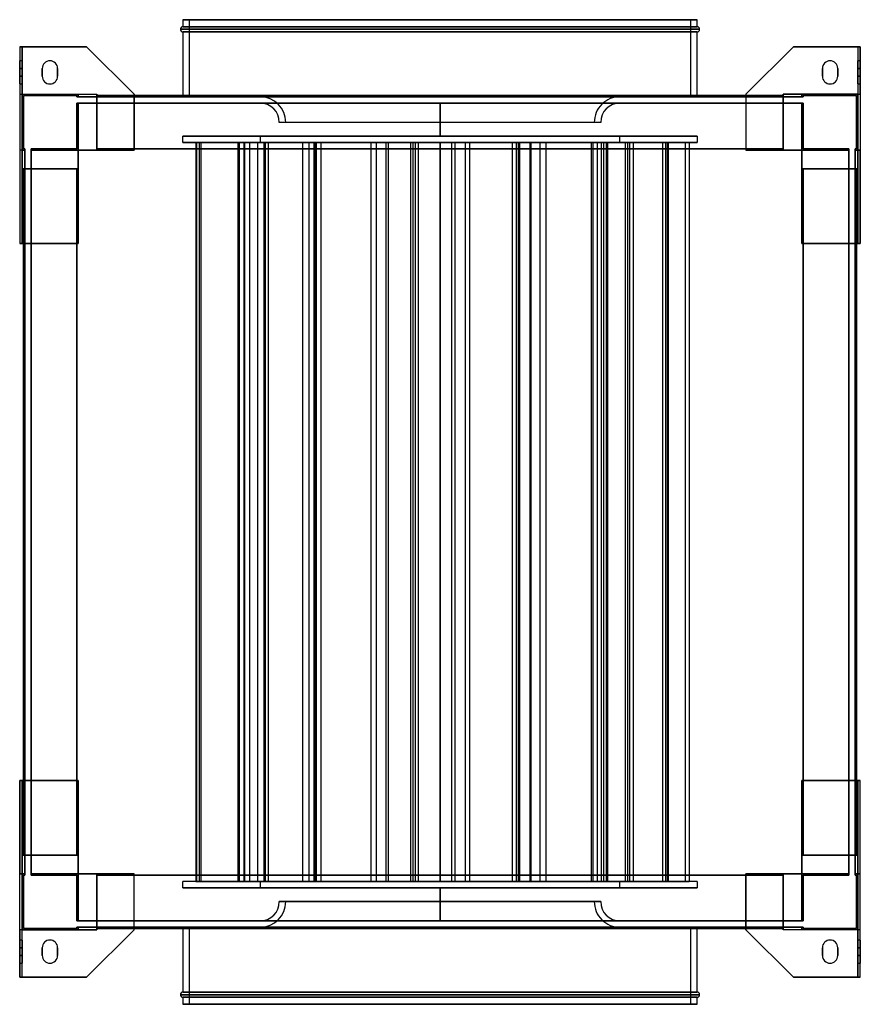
# Model space of a CAD drawing. Header units: millimetres. Extents: x -327 to 327, y -383 to 383.
import ezdxf

# ---------------------------------------------------------------- set-up
doc = ezdxf.new("R2010")
doc.units = ezdxf.units.MM
doc.layers.add('MAIN-1', color=7, linetype='Continuous')

msp = doc.modelspace()

# ---------------------------------------------------------------- linework, layer by layer
at = {"layer": 'MAIN-1'}
for p, q in [((200, 383), (-200, 383)), ((-200, 383), (200, 383)), ((-195, 383), (195, 383)), ((195, 383), (-195, 383)), ((-202, 375.5), (202, 375.5)), ((202, 375.5), (-202, 375.5)), ((-200, 383), (-200, 377.5)), ((200, 377.5), (-200, 377.5)), ((-200, 377.5), (200, 377.5)), ((-195, 323), (-195, 383)), ((195, 383), (195, 323)), ((200, 377.5), (200, 383)), ((200, 373.5), (-200, 373.5)), ((-200, 373.5), (200, 373.5)), ((-200, 373.5), (-200, 324)), ((200, 324), (200, 373.5)), ((-327, 362), (-275, 362)), ((-327, 362), (-327, 209)), ((-325, 362), (-327, 362)), ((-327, 362), (-327, 325)), ((-327, 362), (-327, 362)), ((-325, 362), (-325, 325)), ((-275, 362), (-325, 362)), ((-325, 325), (-325, 362)), ((-325, 362), (-325, 362)), ((-275, 362), (-238, 325)), ((-275, 362), (-275, 362)), ((-238, 325), (-275, 362)), ((238, 325), (275, 362)), ((275, 362), (238, 325)), ((325, 362), (275, 362)), ((275, 362), (275, 362)), ((275, 362), (327, 362)), ((325, 362), (325, 325)), ((325, 362), (325, 362)), ((325, 362), (325, 325)), ((327, 362), (325, 362)), ((327, 325), (327, 362)), ((327, 362), (327, 362)), ((327, 362), (327, 209)), ((-327, 351), (-327, 345)), ((-325, 351), (-327, 351)), ((-327, 345), (-327, 351)), ((-325, 345), (-327, 345)), ((-327, 345), (-325, 345)), ((-327, 339), (-327, 345)), ((-327, 345), (-327, 339)), ((-325, 345), (-325, 351)), ((-325, 351), (-325, 345)), ((-325, 339), (-325, 345)), ((-325, 345), (-325, 339)), ((-309.5, 345), (-309.5, 345)), ((-309.5, 345), (-309.5, 339)), ((-309.5, 339), (-309.5, 345)), ((-303.5, 351), (-303.5, 351)), ((-297.5, 339), (-297.5, 345)), ((-297.5, 345), (-297.5, 345)), ((-297.5, 345), (-297.5, 339)), ((297.5, 345), (297.5, 345)), ((297.5, 345), (297.5, 339)), ((297.5, 339), (297.5, 345)), ((303.5, 351), (303.5, 351)), ((309.5, 339), (309.5, 345)), ((309.5, 345), (309.5, 345)), ((309.5, 345), (309.5, 339)), ((325, 351), (325, 345)), ((327, 351), (325, 351)), ((325, 345), (325, 351)), ((327, 345), (325, 345)), ((325, 339), (325, 345)), ((325, 345), (325, 339)), ((325, 345), (327, 345)), ((327, 345), (327, 351)), ((327, 351), (327, 345)), ((327, 345), (327, 339)), ((327, 339), (327, 345)), ((-327, 339), (-327, 333)), ((-327, 339), (-325, 339)), ((-327, 333), (-327, 339)), ((-325, 339), (-327, 339)), ((-325, 333), (-325, 339)), ((-325, 339), (-325, 333)), ((-309.5, 339), (-309.5, 339)), ((-297.5, 339), (-297.5, 339)), ((297.5, 339), (297.5, 339)), ((309.5, 339), (309.5, 339)), ((325, 339), (325, 333)), ((325, 339), (327, 339)), ((325, 333), (325, 339)), ((327, 339), (325, 339)), ((327, 333), (327, 339)), ((327, 339), (327, 333)), ((-327, 333), (-325, 333)), ((-303.5, 333), (-303.5, 333)), ((303.5, 333), (303.5, 333)), ((325, 333), (327, 333)), ((-327, 325), (-325, 325)), ((-327, 325), (-327, 281.5)), ((-325, 325), (-267, 325)), ((-325, 325), (-325, 325)), ((-325, 281.5), (-325, 325)), ((-325, 325), (-325, 281.5)), ((-325, 325), (-281.5, 325)), ((-325, 281.5), (-325, 325)), ((-325, 325), (-325, 325)), ((-325, 325), (-325, 267)), ((-325, 325), (-267, 325)), ((-325, 325), (-281.5, 325)), ((-324, 282.5), (-324, 324)), ((-324, 324), (-282.5, 324)), ((-324, 324), (-324, 282.5)), ((-324, 324), (-324, 324)), ((-282.5, 324), (-324, 324)), ((-282.5, 324), (-282.5, 323)), ((-282.5, 323), (-282.5, 324)), ((-282.5, 324), (-282.5, 324)), ((-282.5, 323), (-281.5, 323)), ((-282.5, 323), (-282.5, 323)), ((-281.5, 323), (-282.5, 323)), ((-281.5, 325), (-281.5, 323)), ((-281.5, 323), (-281.5, 325)), ((-281.5, 325), (-281.5, 325)), ((-281.5, 325), (-267, 325)), ((-281.5, 325), (-281.5, 323)), ((-281.5, 325), (-267, 325)), ((-281.5, 323), (-281.5, 325)), ((-281.5, 325), (-281.5, 325)), ((-281.5, 323), (-267, 323)), ((-281.5, 323), (-281.5, 323)), ((-281.5, 323), (-281.5, 323)), ((-267, 323), (-281.5, 323)), ((-267, 325), (-267, 281.5)), ((-267, 325), (-267, 323)), ((-267, 281.5), (-267, 325)), ((-267, 325), (-267, 325)), ((-267, 325), (-267, 325)), ((-267, 323), (-267, 325)), ((-267, 324), (-267, 323)), ((-267, 324), (-267, 324)), ((-267, 282.5), (-267, 324)), ((-267, 324), (267, 324)), ((-267, 324), (-267, 282.5)), ((-267, 324), (-267, 324)), ((-267, 323), (-267, 324)), ((-267, 324), (267, 324)), ((267, 324), (-267, 324)), ((-238, 324), (-267, 324)), ((-267, 323), (267, 323)), ((-267, 323), (-267, 323)), ((-267, 323), (-267, 323)), ((267, 323), (-267, 323)), ((-238, 281.5), (-238, 325)), ((-238, 325), (-238, 325)), ((-238, 325), (-238, 281.5)), ((238, 324), (-238, 324)), ((-200, 324), (-200, 323)), ((-200, 323), (200, 323)), ((200, 323), (-200, 323)), ((-195, 323), (195, 323)), ((195, 323), (-195, 323)), ((0, 323.09), (-140.01, 323.09)), ((-140.01, 323.09), (0, 323.09)), ((-140.01, 323.09), (-140.01, 323)), ((-140.01, 323), (0, 323)), ((140.01, 323.09), (0, 323.09)), ((140.01, 323.09), (0, 323.09)), ((0, 323), (0, 323.09)), ((0, 323.09), (0, 323)), ((0, 323), (140.01, 323)), ((140.01, 323.09), (140.01, 323)), ((200, 323), (200, 324)), ((238, 325), (238, 281.5)), ((238, 325), (238, 325)), ((238, 325), (238, 281.5)), ((267, 324), (238, 324)), ((267, 325), (325, 325)), ((267, 281.5), (267, 325)), ((267, 325), (267, 325)), ((267, 325), (267, 323)), ((281.5, 325), (267, 325)), ((267, 323), (267, 325)), ((267, 325), (267, 325)), ((267, 325), (267, 281.5)), ((281.5, 325), (267, 325)), ((325, 325), (267, 325)), ((267, 323), (267, 324)), ((267, 324), (267, 324)), ((267, 324), (267, 282.5)), ((267, 324), (267, 323)), ((267, 282.5), (267, 324)), ((267, 324), (267, 324)), ((267, 323), (267, 323)), ((267, 323), (281.5, 323)), ((267, 323), (267, 323)), ((281.5, 323), (267, 323)), ((325, 325), (281.5, 325)), ((281.5, 325), (281.5, 325)), ((281.5, 325), (281.5, 323)), ((281.5, 323), (281.5, 325)), ((281.5, 325), (281.5, 325)), ((325, 325), (281.5, 325)), ((281.5, 325), (281.5, 323)), ((281.5, 323), (281.5, 325)), ((282.5, 323), (281.5, 323)), ((281.5, 323), (282.5, 323)), ((281.5, 323), (281.5, 323)), ((281.5, 323), (281.5, 323)), ((282.5, 323), (282.5, 324)), ((282.5, 324), (324, 324)), ((282.5, 324), (282.5, 323)), ((282.5, 324), (282.5, 324)), ((324, 324), (282.5, 324)), ((282.5, 323), (282.5, 323)), ((324, 324), (324, 282.5)), ((324, 324), (324, 324)), ((324, 282.5), (324, 324)), ((325, 325), (325, 281.5)), ((325, 325), (325, 325)), ((325, 281.5), (325, 325)), ((325, 325), (327, 325)), ((325, 325), (325, 281.5)), ((325, 267), (325, 325)), ((325, 325), (325, 325)), ((327, 325), (327, 281.5)), ((-282.5, 318), (-281.5, 318)), ((-282.5, 318), (-282.5, 318)), ((-281.5, 318), (-282.5, 318)), ((-282.5, 318), (-282.5, 282.5)), ((-282.5, 282.5), (-282.5, 318)), ((-281.5, 318), (-267, 318)), ((-281.5, 318), (-281.5, 318)), ((-281.5, 318), (-281.5, 318)), ((-267, 318), (-281.5, 318)), ((-281.5, 318), (-281.5, 281.5)), ((-281.5, 281.5), (-281.5, 318)), ((-281.5, 281.5), (-281.5, 318)), ((-281.5, 318), (-281.5, 281.5)), ((-267, 318), (267, 318)), ((-267, 318), (-267, 318)), ((-267, 318), (-267, 318)), ((267, 318), (-267, 318)), ((-267, 318), (-267, 281.5)), ((-267, 281.5), (-267, 318)), ((-267, 318), (-267, 282.5)), ((-267, 282.5), (-267, 318)), ((195, 318), (-195, 318)), ((195, 318), (-195, 318)), ((-195, 318), (195, 318)), ((139.99, 318.09), (-139.99, 318.09)), ((-139.99, 318), (-139.99, 318.09)), ((-139.99, 318.09), (139.99, 318.09)), ((139.99, 318), (-139.99, 318)), ((-139.99, 318), (139.99, 318)), ((0, 318), (0, 318)), ((0, 292.5), (0, 318)), ((0, 318), (0, 292.5)), ((0, 318), (0, 318)), ((139.99, 318.09), (139.99, 318)), ((267, 318), (281.5, 318)), ((267, 318), (267, 318)), ((267, 318), (267, 318)), ((281.5, 318), (267, 318)), ((267, 318), (267, 282.5)), ((267, 282.5), (267, 318)), ((267, 281.5), (267, 318)), ((267, 318), (267, 281.5)), ((282.5, 318), (281.5, 318)), ((281.5, 318), (282.5, 318)), ((281.5, 318), (281.5, 318)), ((281.5, 318), (281.5, 318)), ((281.5, 318), (281.5, 281.5)), ((281.5, 281.5), (281.5, 318)), ((281.5, 281.5), (281.5, 318)), ((281.5, 318), (281.5, 281.5)), ((282.5, 318), (282.5, 318)), ((282.5, 282.5), (282.5, 318)), ((282.5, 318), (282.5, 282.5)), ((125.01, 303.09), (-125.01, 303.09)), ((125.01, 303.09), (-125.01, 303.09)), ((120.01, 303.09), (-120.01, 303.09)), ((120.01, 303.09), (-120.01, 303.09)), ((-200, 292.5), (200, 292.5)), ((-200, 287.5), (-200, 292.5)), ((200, 292.5), (-200, 292.5)), ((140, 292.5), (-140, 292.5)), ((-140, 292.5), (-140, 287.5)), ((-140, 292.5), (140, 292.5)), ((0, 292.5), (0, 292.5)), ((0, 292.5), (0, 292.5)), ((140, 287.5), (140, 292.5)), ((200, 292.5), (200, 287.5)), ((200, 287.5), (-200, 287.5)), ((-200, 287.5), (200, 287.5)), ((-189.89, 287.5), (-189.89, -287.5)), ((-152.13, 287.5), (-189.89, 287.5)), ((-189.89, 287.5), (-186.01, 287.5)), ((-189.54, 287.5), (-189.54, -287.5)), ((-136.08, 287.5), (-189.54, 287.5)), ((-189.54, 287.5), (-187.27, 287.5)), ((-187.27, 287.5), (-187.27, -287.5)), ((-187.27, 287.5), (-133.81, 287.5)), ((-186.01, 287.5), (-186.01, -287.5)), ((-186.01, 287.5), (-148.25, 287.5)), ((-157.4, 287.5), (-157.4, -287.5)), ((-141.87, 287.5), (-157.4, 287.5)), ((-157.4, 287.5), (-152.57, 287.5)), ((-156.42, 287.5), (-156.42, -287.5)), ((-96.51, 287.5), (-156.42, 287.5)), ((-156.42, 287.5), (-156.16, 287.5)), ((-156.16, 287.5), (-156.16, -287.5)), ((-156.16, 287.5), (-96.24, 287.5)), ((-152.57, 287.5), (-152.57, -287.5)), ((-152.57, 287.5), (-137.04, 287.5)), ((-152.13, 287.5), (-152.13, -287.5)), ((-148.25, 287.5), (-152.13, 287.5)), ((-148.25, 287.5), (-148.25, -287.5)), ((-141.87, 287.5), (-141.87, -287.5)), ((-137.04, 287.5), (-141.87, 287.5)), ((-140, 287.5), (140, 287.5)), ((140, 287.5), (-140, 287.5)), ((-137.04, 287.5), (-137.04, -287.5)), ((-136.08, 287.5), (-136.08, -287.5)), ((-133.81, 287.5), (-136.08, 287.5)), ((-133.81, 287.5), (-133.81, -287.5)), ((-107.09, 287.5), (-107.09, -287.5)), ((-102.15, 287.5), (-107.09, 287.5)), ((-107.09, 287.5), (-97.7, 287.5)), ((-102.15, 287.5), (-102.15, -287.5)), ((-92.76, 287.5), (-102.15, 287.5)), ((-98.05, 287.5), (-98.05, -287.5)), ((-98.05, 287.5), (-42.03, 287.5)), ((-96.26, 287.5), (-98.05, 287.5)), ((-97.7, 287.5), (-97.7, -287.5)), ((-97.7, 287.5), (-92.76, 287.5)), ((-96.51, 287.5), (-96.51, -287.5)), ((-96.24, 287.5), (-96.51, 287.5)), ((-96.26, 287.5), (-96.26, -287.5)), ((-40.24, 287.5), (-96.26, 287.5)), ((-96.24, 287.5), (-96.24, -287.5)), ((-92.76, 287.5), (-92.76, -287.5)), ((-53.78, 287.5), (-53.78, -287.5)), ((-49.59, 287.5), (-53.78, 287.5)), ((-53.78, 287.5), (-21.1, 287.5)), ((-49.59, 287.5), (-49.59, -287.5)), ((-16.91, 287.5), (-49.59, 287.5)), ((-42.03, 287.5), (-42.03, -287.5)), ((-42.03, 287.5), (-40.24, 287.5)), ((-40.24, 287.5), (-40.24, -287.5)), ((-22.98, 287.5), (-22.98, -287.5)), ((-22.98, 287.5), (19.45, 287.5)), ((-19.45, 287.5), (-22.98, 287.5)), ((-21.1, 287.5), (-21.1, -287.5)), ((-21.1, 287.5), (-16.91, 287.5)), ((-19.45, 287.5), (-19.45, -287.5)), ((22.98, 287.5), (-19.45, 287.5)), ((-16.91, 287.5), (-16.91, -287.5)), ((0, 287.5), (0, 287.5)), ((0, -287.5), (0, 287.5)), ((0, 287.5), (0, -287.5)), ((0, 287.5), (0, 287.5)), ((8.82, 287.5), (8.82, -287.5)), ((11.55, 287.5), (8.82, 287.5)), ((8.82, 287.5), (59.14, 287.5)), ((11.55, 287.5), (11.55, -287.5)), ((61.87, 287.5), (11.55, 287.5)), ((19.45, 287.5), (19.45, -287.5)), ((19.45, 287.5), (22.98, 287.5)), ((22.98, 287.5), (22.98, -287.5)), ((56.06, 287.5), (56.06, -287.5)), ((56.06, 287.5), (77.56, 287.5)), ((60.73, 287.5), (56.06, 287.5)), ((59.14, 287.5), (59.14, -287.5)), ((59.14, 287.5), (61.87, 287.5)), ((60.73, 287.5), (60.73, -287.5)), ((82.23, 287.5), (60.73, 287.5)), ((61.87, 287.5), (61.87, -287.5)), ((69.9, 287.5), (69.9, -287.5)), ((70.68, 287.5), (69.9, 287.5)), ((69.9, 287.5), (129.16, 287.5)), ((70.68, 287.5), (70.68, -287.5)), ((129.95, 287.5), (70.68, 287.5)), ((77.56, 287.5), (77.56, -287.5)), ((77.56, 287.5), (82.23, 287.5)), ((82.23, 287.5), (82.23, -287.5)), ((117.6, 287.5), (117.6, -287.5)), ((175.56, 287.5), (117.6, 287.5)), ((117.6, 287.5), (118.89, 287.5)), ((118.89, 287.5), (118.89, -287.5)), ((118.89, 287.5), (176.85, 287.5)), ((122.27, 287.5), (122.27, -287.5)), ((125.41, 287.5), (122.27, 287.5)), ((122.27, 287.5), (127.26, 287.5)), ((125.41, 287.5), (125.41, -287.5)), ((130.4, 287.5), (125.41, 287.5)), ((127.26, 287.5), (127.26, -287.5)), ((127.26, 287.5), (130.4, 287.5)), ((129.16, 287.5), (129.16, -287.5)), ((129.16, 287.5), (129.95, 287.5)), ((129.95, 287.5), (129.95, -287.5)), ((130.4, 287.5), (130.4, -287.5)), ((144.18, 287.5), (144.18, -287.5)), ((190.81, 287.5), (144.18, 287.5)), ((144.18, 287.5), (147.33, 287.5)), ((145.83, 287.5), (145.83, -287.5)), ((173.07, 287.5), (145.83, 287.5)), ((145.83, 287.5), (150.29, 287.5)), ((147.33, 287.5), (147.33, -287.5)), ((147.33, 287.5), (193.96, 287.5)), ((150.29, 287.5), (150.29, -287.5)), ((150.29, 287.5), (177.53, 287.5)), ((173.07, 287.5), (173.07, -287.5)), ((177.53, 287.5), (173.07, 287.5)), ((175.56, 287.5), (175.56, -287.5)), ((176.85, 287.5), (175.56, 287.5)), ((176.85, 287.5), (176.85, -287.5)), ((177.53, 287.5), (177.53, -287.5)), ((190.81, 287.5), (190.81, -287.5)), ((193.96, 287.5), (190.81, 287.5)), ((193.96, 287.5), (193.96, -287.5)), ((-327, 281.5), (-327, 281.5)), ((-327, 281.5), (-327, 209)), ((-325, 281.5), (-327, 281.5)), ((-323, 281.5), (-327, 281.5)), ((-325, 281.5), (-325, 281.5)), ((-325, 281.5), (-323, 281.5)), ((-323, 281.5), (-325, 281.5)), ((-325, 267), (-325, 281.5)), ((-325, 281.5), (-325, 281.5)), ((-325, 281.5), (-323, 281.5)), ((-323, 282.5), (-324, 282.5)), ((-324, 282.5), (-324, 282.5)), ((-324, 282.5), (-323, 282.5)), ((-323, 282.5), (-323, 281.5)), ((-323, 282.5), (-323, 282.5)), ((-323, 281.5), (-323, 282.5)), ((-323, 267), (-323, 281.5)), ((-323, 281.5), (-323, 281.5)), ((-323, 281.5), (-323, 281.5)), ((-323, 281.5), (-323, 267)), ((-282.5, 282.5), (-318, 282.5)), ((-318, 281.5), (-318, 282.5)), ((-318, 282.5), (-318, 281.5)), ((-318, 282.5), (-282.5, 282.5)), ((-318, 282.5), (-318, 282.5)), ((-318, 281.5), (-281.5, 281.5)), ((-318, 281.5), (-281.5, 281.5)), ((-318, 267), (-318, 281.5)), ((-318, 281.5), (-318, 281.5)), ((-318, 281.5), (-318, 281.5)), ((-318, 281.5), (-318, 267)), ((-281.5, 281.5), (-318, 281.5)), ((-281.5, 281.5), (-318, 281.5)), ((-282.5, 282.5), (-282.5, 282.5)), ((-281.5, 209), (-281.5, 281.5)), ((-281.5, 281.5), (-238, 281.5)), ((-281.5, 281.5), (-267, 281.5)), ((-281.5, 281.5), (-281.5, 281.5)), ((-281.5, 267), (-281.5, 281.5)), ((-281.5, 281.5), (-281.5, 281.5)), ((-281.5, 281.5), (-281.5, 281.5)), ((-281.5, 281.5), (-267, 281.5)), ((-281.5, 281.5), (-267, 281.5)), ((-281.5, 281.5), (-281.5, 267)), ((-267, 281.5), (-281.5, 281.5)), ((-281.5, 281.5), (-281.5, 281.5)), ((-281.5, 267), (-281.5, 281.5)), ((-281.5, 281.5), (-281.5, 267)), ((-267, 281.5), (-281.5, 281.5)), ((-281.5, 281.5), (-267, 281.5)), ((-281.5, 267), (-281.5, 281.5)), ((-281.5, 281.5), (-281.5, 281.5)), ((-281.5, 281.5), (-281.5, 267)), ((-281.5, 281.5), (-281.5, 281.5)), ((-281.5, 281.5), (-267, 281.5)), ((-281.5, 267), (-281.5, 281.5)), ((-267, 281.5), (-267, 282.5)), ((-267, 282.5), (-267, 282.5)), ((-267, 282.5), (-267, 282.5)), ((-267, 282.5), (-267, 281.5)), ((-267, 282.5), (-267, 282.5)), ((-267, 282.5), (-267, 281.5)), ((267, 282.5), (-267, 282.5)), ((267, 282.5), (-267, 282.5)), ((-267, 282.5), (267, 282.5)), ((-267, 281.5), (-267, 282.5)), ((267, 282.5), (-267, 282.5)), ((-267, 282.5), (-267, 282.5)), ((-267, 282.5), (-238, 282.5)), ((267, 282.5), (-267, 282.5)), ((-267, 282.5), (267, 282.5)), ((-267, 282.5), (267, 282.5)), ((-238, 281.5), (-267, 281.5)), ((-267, 281.5), (-267, 281.5)), ((-267, 281.5), (-267, 281.5)), ((-267, 281.5), (-267, 281.5)), ((-267, 281.5), (-267, 281.5)), ((-238, 282.5), (238, 282.5)), ((-238, 281.5), (-238, 281.5)), ((238, 282.5), (267, 282.5)), ((267, 281.5), (238, 281.5)), ((238, 281.5), (238, 281.5)), ((238, 281.5), (281.5, 281.5)), ((267, 282.5), (267, 282.5)), ((267, 282.5), (267, 281.5)), ((267, 282.5), (267, 282.5)), ((267, 282.5), (267, 281.5)), ((267, 281.5), (267, 282.5)), ((267, 282.5), (267, 282.5)), ((267, 281.5), (267, 282.5)), ((267, 282.5), (267, 282.5)), ((267, 281.5), (281.5, 281.5)), ((267, 281.5), (267, 281.5)), ((267, 281.5), (267, 281.5)), ((267, 281.5), (267, 281.5)), ((267, 281.5), (267, 281.5)), ((281.5, 281.5), (267, 281.5)), ((281.5, 281.5), (267, 281.5)), ((281.5, 281.5), (267, 281.5)), ((281.5, 281.5), (267, 281.5)), ((267, 281.5), (281.5, 281.5)), ((281.5, 281.5), (267, 281.5)), ((281.5, 281.5), (281.5, 209)), ((281.5, 281.5), (281.5, 267)), ((281.5, 281.5), (281.5, 281.5)), ((281.5, 281.5), (281.5, 281.5)), ((281.5, 281.5), (281.5, 281.5)), ((318, 281.5), (281.5, 281.5)), ((318, 281.5), (281.5, 281.5)), ((281.5, 267), (281.5, 281.5)), ((281.5, 281.5), (281.5, 281.5)), ((281.5, 281.5), (281.5, 267)), ((281.5, 267), (281.5, 281.5)), ((281.5, 281.5), (281.5, 267)), ((281.5, 281.5), (281.5, 281.5)), ((281.5, 267), (281.5, 281.5)), ((281.5, 281.5), (281.5, 281.5)), ((281.5, 281.5), (281.5, 267)), ((281.5, 281.5), (318, 281.5)), ((281.5, 281.5), (318, 281.5)), ((318, 282.5), (282.5, 282.5)), ((282.5, 282.5), (318, 282.5)), ((282.5, 282.5), (282.5, 282.5)), ((318, 282.5), (318, 281.5)), ((318, 281.5), (318, 282.5)), ((318, 282.5), (318, 282.5)), ((318, 281.5), (318, 281.5)), ((318, 281.5), (318, 267)), ((318, 267), (318, 281.5)), ((318, 281.5), (318, 281.5)), ((324, 282.5), (323, 282.5)), ((323, 281.5), (323, 282.5)), ((323, 282.5), (324, 282.5)), ((323, 282.5), (323, 282.5)), ((323, 282.5), (323, 281.5)), ((323, 281.5), (323, 267)), ((323, 281.5), (327, 281.5)), ((325, 281.5), (323, 281.5)), ((323, 281.5), (323, 281.5)), ((323, 267), (323, 281.5)), ((323, 281.5), (323, 281.5)), ((323, 281.5), (325, 281.5)), ((325, 281.5), (323, 281.5)), ((324, 282.5), (324, 282.5)), ((325, 281.5), (325, 281.5)), ((327, 281.5), (325, 281.5)), ((325, 281.5), (325, 281.5)), ((325, 281.5), (325, 267)), ((327, 209), (327, 281.5)), ((327, 281.5), (327, 281.5)), ((-325, 267), (-325, 209)), ((-281.5, 267), (-325, 267)), ((-325, 209), (-325, 267)), ((-325, 267), (-325, 267)), ((-325, 267), (-323, 267)), ((-325, 267), (-323, 267)), ((-325, 267), (-325, 267)), ((-325, 267), (-281.5, 267)), ((-323, 267), (-324, 267)), ((-324, 267), (-324, 267)), ((-324, 267), (-282.5, 267)), ((-324, 267), (-324, -267)), ((-282.5, 267), (-324, 267)), ((-324, -267), (-324, 267)), ((-324, 267), (-324, 267)), ((-324, 267), (-323, 267)), ((-324, 267), (-324, -267)), ((-324, 209), (-324, 267)), ((-323, 267), (-323, 267)), ((-323, 267), (-323, -267)), ((-323, 267), (-323, 267)), ((-323, -267), (-323, 267)), ((-282.5, 267), (-318, 267)), ((-318, 267), (-318, 267)), ((-318, 267), (-281.5, 267)), ((-318, 267), (-281.5, 267)), ((-318, 267), (-318, 267)), ((-318, 267), (-282.5, 267)), ((-318, -267), (-318, 267)), ((-318, 267), (-318, -267)), ((-282.5, 267), (-282.5, 267)), ((-282.5, 267), (-281.5, 267)), ((-282.5, -267), (-282.5, 267)), ((-282.5, 267), (-282.5, -267)), ((-281.5, 267), (-282.5, 267)), ((-282.5, 267), (-282.5, 267)), ((-282.5, -267), (-282.5, 267)), ((-282.5, 267), (-282.5, -267)), ((-281.5, 267), (-282.5, 267)), ((-282.5, 267), (-281.5, 267)), ((-282.5, -267), (-282.5, 267)), ((-282.5, 267), (-282.5, 267)), ((-282.5, 267), (-282.5, -267)), ((-282.5, 267), (-282.5, 267)), ((-282.5, -267), (-282.5, 267)), ((-282.5, 267), (-282.5, 209)), ((-281.5, 267), (-281.5, 209)), ((-281.5, 267), (-281.5, 267)), ((-281.5, 267), (-281.5, 267)), ((-281.5, 267), (-281.5, 267)), ((-281.5, 267), (-281.5, 267)), ((281.5, 209), (281.5, 267)), ((325, 267), (281.5, 267)), ((281.5, 267), (281.5, 267)), ((281.5, 267), (282.5, 267)), ((282.5, 267), (281.5, 267)), ((281.5, 267), (281.5, 267)), ((318, 267), (281.5, 267)), ((282.5, 267), (281.5, 267)), ((281.5, 267), (282.5, 267)), ((281.5, 267), (281.5, 267)), ((318, 267), (281.5, 267)), ((281.5, 267), (281.5, 267)), ((325, 267), (281.5, 267)), ((282.5, 267), (282.5, -267)), ((282.5, -267), (282.5, 267)), ((282.5, 267), (282.5, 267)), ((318, 267), (282.5, 267)), ((282.5, 267), (282.5, 267)), ((282.5, 267), (324, 267)), ((282.5, 267), (282.5, -267)), ((282.5, 209), (282.5, 267)), ((282.5, -267), (282.5, 267)), ((282.5, 267), (282.5, -267)), ((282.5, 267), (282.5, 267)), ((282.5, -267), (282.5, 267)), ((282.5, 267), (282.5, 267)), ((282.5, 267), (282.5, -267)), ((282.5, 267), (318, 267)), ((324, 267), (282.5, 267)), ((318, 267), (318, 267)), ((318, 267), (318, 267)), ((318, 267), (318, -267)), ((318, -267), (318, 267)), ((325, 267), (323, 267)), ((324, 267), (323, 267)), ((323, 267), (323, 267)), ((325, 267), (323, 267)), ((323, 267), (323, 267)), ((323, 267), (324, 267)), ((323, -267), (323, 267)), ((323, 267), (323, -267)), ((324, 267), (324, 267)), ((324, 267), (324, 267)), ((324, -267), (324, 267)), ((324, 267), (324, -267)), ((324, -267), (324, 267)), ((324, 267), (324, 209)), ((325, 267), (325, 209)), ((325, 267), (325, 209)), ((325, 267), (325, 267)), ((325, 267), (325, 267)), ((-281.5, 209), (-327, 209)), ((-327, 209), (-327, 209)), ((-327, 209), (-325, 209)), ((-325, 209), (-281.5, 209)), ((-325, 209), (-325, 209)), ((-324, -209), (-324, 209)), ((-282.5, 209), (-282.5, -209)), ((-281.5, 209), (-281.5, 209)), ((281.5, 209), (325, 209)), ((327, 209), (281.5, 209)), ((281.5, 209), (281.5, 209)), ((282.5, -209), (282.5, 209)), ((324, 209), (324, -209)), ((325, 209), (327, 209)), ((325, 209), (325, 209)), ((327, 209), (327, 209)), ((-327, -209), (-281.5, -209)), ((-325, -209), (-327, -209)), ((-327, -209), (-327, -209)), ((-327, -362), (-327, -209)), ((-327, -209), (-327, -281.5)), ((-325, -267), (-325, -209)), ((-281.5, -209), (-325, -209)), ((-325, -267), (-325, -209)), ((-325, -209), (-325, -209)), ((-324, -267), (-324, -209)), ((-282.5, -209), (-282.5, -267)), ((-281.5, -209), (-281.5, -267)), ((-281.5, -209), (-281.5, -209)), ((-281.5, -281.5), (-281.5, -209)), ((281.5, -209), (327, -209)), ((281.5, -209), (281.5, -281.5)), ((281.5, -267), (281.5, -209)), ((325, -209), (281.5, -209)), ((281.5, -209), (281.5, -209)), ((282.5, -267), (282.5, -209)), ((324, -209), (324, -267)), ((325, -267), (325, -209)), ((327, -209), (325, -209)), ((325, -209), (325, -209)), ((325, -209), (325, -267)), ((327, -362), (327, -209)), ((327, -281.5), (327, -209)), ((327, -209), (327, -209)), ((-325, -267), (-281.5, -267)), ((-325, -267), (-325, -267)), ((-325, -267), (-323, -267)), ((-325, -281.5), (-325, -267)), ((-325, -267), (-281.5, -267)), ((-325, -267), (-325, -267)), ((-325, -267), (-325, -325)), ((-325, -267), (-323, -267)), ((-324, -267), (-282.5, -267)), ((-324, -267), (-324, -267)), ((-323, -267), (-324, -267)), ((-324, -267), (-324, -267)), ((-282.5, -267), (-324, -267)), ((-324, -267), (-323, -267)), ((-323, -281.5), (-323, -267)), ((-323, -267), (-323, -267)), ((-323, -267), (-323, -267)), ((-323, -267), (-323, -281.5)), ((-318, -267), (-281.5, -267)), ((-318, -267), (-318, -267)), ((-318, -267), (-282.5, -267)), ((-282.5, -267), (-318, -267)), ((-318, -267), (-318, -267)), ((-318, -267), (-281.5, -267)), ((-318, -281.5), (-318, -267)), ((-318, -267), (-318, -281.5)), ((-281.5, -267), (-282.5, -267)), ((-282.5, -267), (-281.5, -267)), ((-282.5, -267), (-282.5, -267)), ((-282.5, -267), (-281.5, -267)), ((-281.5, -267), (-282.5, -267)), ((-282.5, -267), (-282.5, -267)), ((-282.5, -267), (-282.5, -267)), ((-282.5, -267), (-282.5, -267)), ((-281.5, -281.5), (-281.5, -267)), ((-281.5, -267), (-281.5, -267)), ((-281.5, -267), (-281.5, -281.5)), ((-281.5, -267), (-281.5, -267)), ((-281.5, -281.5), (-281.5, -267)), ((-281.5, -267), (-281.5, -281.5)), ((-281.5, -281.5), (-281.5, -267)), ((-281.5, -267), (-281.5, -267)), ((-281.5, -267), (-281.5, -281.5)), ((-281.5, -267), (-281.5, -267)), ((-281.5, -281.5), (-281.5, -267)), ((281.5, -267), (325, -267)), ((281.5, -267), (281.5, -281.5)), ((281.5, -267), (281.5, -267)), ((282.5, -267), (281.5, -267)), ((281.5, -281.5), (281.5, -267)), ((281.5, -267), (282.5, -267)), ((281.5, -267), (281.5, -267)), ((318, -267), (281.5, -267)), ((281.5, -267), (281.5, -281.5)), ((281.5, -267), (282.5, -267)), ((281.5, -281.5), (281.5, -267)), ((281.5, -267), (281.5, -281.5)), ((282.5, -267), (281.5, -267)), ((281.5, -267), (281.5, -267)), ((281.5, -281.5), (281.5, -267)), ((281.5, -267), (281.5, -267)), ((281.5, -267), (281.5, -281.5)), ((318, -267), (281.5, -267)), ((325, -267), (281.5, -267)), ((324, -267), (282.5, -267)), ((282.5, -267), (282.5, -267)), ((282.5, -267), (282.5, -267)), ((282.5, -267), (318, -267)), ((282.5, -267), (282.5, -267)), ((318, -267), (282.5, -267)), ((282.5, -267), (282.5, -267)), ((282.5, -267), (324, -267)), ((318, -267), (318, -267)), ((318, -267), (318, -267)), ((318, -267), (318, -281.5)), ((318, -281.5), (318, -267)), ((325, -267), (323, -267)), ((323, -267), (323, -267)), ((323, -267), (324, -267)), ((323, -267), (323, -281.5)), ((324, -267), (323, -267)), ((323, -267), (323, -267)), ((325, -267), (323, -267)), ((323, -281.5), (323, -267)), ((324, -267), (324, -267)), ((324, -267), (324, -267)), ((325, -267), (325, -267)), ((325, -267), (325, -267)), ((325, -267), (325, -281.5)), ((325, -325), (325, -267)), ((-327, -325), (-327, -281.5)), ((-327, -281.5), (-327, -281.5)), ((-327, -281.5), (-325, -281.5)), ((-323, -281.5), (-327, -281.5)), ((-325, -325), (-325, -281.5)), ((-325, -281.5), (-325, -325)), ((-325, -281.5), (-325, -281.5)), ((-325, -281.5), (-323, -281.5)), ((-325, -281.5), (-323, -281.5)), ((-325, -325), (-325, -281.5)), ((-323, -281.5), (-325, -281.5)), ((-325, -281.5), (-325, -281.5)), ((-323, -282.5), (-324, -282.5)), ((-324, -282.5), (-324, -324)), ((-324, -282.5), (-324, -282.5)), ((-324, -324), (-324, -282.5)), ((-324, -282.5), (-323, -282.5)), ((-323, -282.5), (-323, -281.5)), ((-323, -281.5), (-323, -282.5)), ((-323, -281.5), (-323, -281.5)), ((-323, -281.5), (-323, -281.5)), ((-323, -282.5), (-323, -282.5)), ((-318, -281.5), (-318, -282.5)), ((-318, -281.5), (-281.5, -281.5)), ((-318, -281.5), (-281.5, -281.5)), ((-318, -282.5), (-318, -281.5)), ((-318, -281.5), (-318, -281.5)), ((-318, -281.5), (-318, -281.5)), ((-281.5, -281.5), (-318, -281.5)), ((-281.5, -281.5), (-318, -281.5)), ((-282.5, -282.5), (-318, -282.5)), ((-318, -282.5), (-282.5, -282.5)), ((-318, -282.5), (-318, -282.5)), ((-282.5, -318), (-282.5, -282.5)), ((-282.5, -282.5), (-282.5, -318)), ((-282.5, -282.5), (-282.5, -282.5)), ((-238, -281.5), (-281.5, -281.5)), ((-281.5, -281.5), (-281.5, -281.5)), ((-267, -281.5), (-281.5, -281.5)), ((-281.5, -318), (-281.5, -281.5)), ((-281.5, -281.5), (-281.5, -318)), ((-281.5, -281.5), (-281.5, -318)), ((-281.5, -281.5), (-281.5, -281.5)), ((-281.5, -318), (-281.5, -281.5)), ((-281.5, -281.5), (-281.5, -281.5)), ((-281.5, -281.5), (-267, -281.5)), ((-281.5, -281.5), (-267, -281.5)), ((-281.5, -281.5), (-267, -281.5)), ((-281.5, -281.5), (-281.5, -281.5)), ((-281.5, -281.5), (-267, -281.5)), ((-267, -281.5), (-281.5, -281.5)), ((-281.5, -281.5), (-281.5, -281.5)), ((-281.5, -281.5), (-281.5, -281.5)), ((-281.5, -281.5), (-267, -281.5)), ((-267, -281.5), (-267, -325)), ((-267, -281.5), (-238, -281.5)), ((-267, -281.5), (-267, -281.5)), ((-267, -282.5), (-267, -281.5)), ((-267, -318), (-267, -281.5)), ((-267, -281.5), (-267, -318)), ((-267, -281.5), (-267, -281.5)), ((-267, -281.5), (-267, -282.5)), ((-267, -282.5), (-267, -281.5)), ((-267, -281.5), (-267, -281.5)), ((-267, -281.5), (-267, -282.5)), ((-267, -325), (-267, -281.5)), ((-267, -281.5), (-267, -281.5)), ((-267, -282.5), (-267, -324)), ((-267, -282.5), (-267, -282.5)), ((-267, -318), (-267, -282.5)), ((-267, -282.5), (-267, -282.5)), ((-267, -282.5), (-267, -318)), ((-267, -282.5), (-267, -282.5)), ((267, -282.5), (-267, -282.5)), ((267, -282.5), (-267, -282.5)), ((267, -282.5), (-267, -282.5)), ((-267, -282.5), (267, -282.5)), ((-267, -282.5), (267, -282.5)), ((267, -282.5), (-267, -282.5)), ((-267, -282.5), (-267, -282.5)), ((-267, -324), (-267, -282.5)), ((-267, -282.5), (267, -282.5)), ((-267, -282.5), (-238, -282.5)), ((-238, -325), (-238, -281.5)), ((-238, -325), (-238, -281.5)), ((-238, -281.5), (-238, -281.5)), ((-238, -282.5), (238, -282.5)), ((238, -281.5), (267, -281.5)), ((238, -281.5), (238, -325)), ((238, -325), (238, -281.5)), ((238, -281.5), (238, -281.5)), ((281.5, -281.5), (238, -281.5)), ((238, -282.5), (267, -282.5)), ((267, -325), (267, -281.5)), ((267, -281.5), (267, -318)), ((267, -282.5), (267, -281.5)), ((267, -281.5), (267, -281.5)), ((267, -281.5), (267, -281.5)), ((267, -281.5), (267, -282.5)), ((267, -318), (267, -281.5)), ((267, -281.5), (267, -281.5)), ((267, -281.5), (267, -282.5)), ((281.5, -281.5), (267, -281.5)), ((281.5, -281.5), (267, -281.5)), ((281.5, -281.5), (267, -281.5)), ((267, -281.5), (281.5, -281.5)), ((267, -281.5), (281.5, -281.5)), ((267, -282.5), (267, -281.5)), ((281.5, -281.5), (267, -281.5)), ((267, -281.5), (267, -281.5)), ((267, -281.5), (267, -325)), ((281.5, -281.5), (267, -281.5)), ((267, -318), (267, -282.5)), ((267, -282.5), (267, -318)), ((267, -282.5), (267, -282.5)), ((267, -282.5), (267, -282.5)), ((267, -282.5), (267, -324)), ((267, -282.5), (267, -282.5)), ((267, -282.5), (267, -282.5)), ((267, -324), (267, -282.5)), ((281.5, -281.5), (281.5, -281.5)), ((281.5, -318), (281.5, -281.5)), ((281.5, -281.5), (281.5, -318)), ((281.5, -281.5), (281.5, -318)), ((281.5, -281.5), (281.5, -281.5)), ((281.5, -318), (281.5, -281.5)), ((281.5, -281.5), (281.5, -281.5)), ((318, -281.5), (281.5, -281.5)), ((318, -281.5), (281.5, -281.5)), ((281.5, -281.5), (281.5, -281.5)), ((281.5, -281.5), (281.5, -281.5)), ((281.5, -281.5), (281.5, -281.5)), ((281.5, -281.5), (318, -281.5)), ((281.5, -281.5), (318, -281.5)), ((282.5, -282.5), (282.5, -318)), ((318, -282.5), (282.5, -282.5)), ((282.5, -318), (282.5, -282.5)), ((282.5, -282.5), (318, -282.5)), ((282.5, -282.5), (282.5, -282.5)), ((318, -282.5), (318, -281.5)), ((318, -281.5), (318, -282.5)), ((318, -281.5), (318, -281.5)), ((318, -281.5), (318, -281.5)), ((318, -282.5), (318, -282.5)), ((327, -281.5), (323, -281.5)), ((323, -281.5), (323, -281.5)), ((325, -281.5), (323, -281.5)), ((323, -281.5), (323, -282.5)), ((323, -282.5), (323, -281.5)), ((323, -281.5), (323, -281.5)), ((325, -281.5), (323, -281.5)), ((323, -281.5), (325, -281.5)), ((324, -282.5), (323, -282.5)), ((323, -282.5), (323, -282.5)), ((323, -282.5), (324, -282.5)), ((324, -324), (324, -282.5)), ((324, -282.5), (324, -282.5)), ((324, -282.5), (324, -324)), ((325, -281.5), (325, -325)), ((325, -281.5), (325, -281.5)), ((325, -325), (325, -281.5)), ((325, -281.5), (327, -281.5)), ((325, -281.5), (325, -325)), ((325, -281.5), (325, -281.5)), ((327, -325), (327, -281.5)), ((327, -281.5), (327, -281.5)), ((200, -287.5), (-200, -287.5)), ((-200, -292.5), (-200, -287.5)), ((200, -287.5), (-200, -287.5)), ((-189.89, -287.5), (-186.01, -287.5)), ((-152.13, -287.5), (-189.89, -287.5)), ((-189.54, -287.5), (-187.27, -287.5)), ((-136.08, -287.5), (-189.54, -287.5)), ((-187.27, -287.5), (-133.81, -287.5)), ((-186.01, -287.5), (-148.25, -287.5)), ((-157.4, -287.5), (-152.57, -287.5)), ((-141.87, -287.5), (-157.4, -287.5)), ((-156.42, -287.5), (-156.16, -287.5)), ((-96.51, -287.5), (-156.42, -287.5)), ((-156.16, -287.5), (-96.24, -287.5)), ((-152.57, -287.5), (-137.04, -287.5)), ((-148.25, -287.5), (-152.13, -287.5)), ((-137.04, -287.5), (-141.87, -287.5)), ((-140, -287.5), (-140, -292.5)), ((-140, -287.5), (140, -287.5)), ((-140, -287.5), (140, -287.5)), ((-133.81, -287.5), (-136.08, -287.5)), ((-107.09, -287.5), (-97.7, -287.5)), ((-102.15, -287.5), (-107.09, -287.5)), ((-92.76, -287.5), (-102.15, -287.5)), ((-96.26, -287.5), (-98.05, -287.5)), ((-98.05, -287.5), (-42.03, -287.5)), ((-97.7, -287.5), (-92.76, -287.5)), ((-96.24, -287.5), (-96.51, -287.5)), ((-40.24, -287.5), (-96.26, -287.5)), ((-53.78, -287.5), (-21.1, -287.5)), ((-49.59, -287.5), (-53.78, -287.5)), ((-16.91, -287.5), (-49.59, -287.5)), ((-42.03, -287.5), (-40.24, -287.5)), ((-19.45, -287.5), (-22.98, -287.5)), ((-22.98, -287.5), (19.45, -287.5)), ((-21.1, -287.5), (-16.91, -287.5)), ((22.98, -287.5), (-19.45, -287.5)), ((0, -287.5), (0, -287.5)), ((0, -287.5), (0, -287.5)), ((8.82, -287.5), (59.14, -287.5)), ((11.55, -287.5), (8.82, -287.5)), ((61.87, -287.5), (11.55, -287.5)), ((19.45, -287.5), (22.98, -287.5)), ((60.73, -287.5), (56.06, -287.5)), ((56.06, -287.5), (77.56, -287.5)), ((59.14, -287.5), (61.87, -287.5)), ((82.23, -287.5), (60.73, -287.5)), ((69.9, -287.5), (129.16, -287.5)), ((70.68, -287.5), (69.9, -287.5)), ((129.95, -287.5), (70.68, -287.5)), ((77.56, -287.5), (82.23, -287.5)), ((117.6, -287.5), (118.89, -287.5)), ((175.56, -287.5), (117.6, -287.5)), ((118.89, -287.5), (176.85, -287.5)), ((122.27, -287.5), (127.26, -287.5)), ((125.41, -287.5), (122.27, -287.5)), ((130.4, -287.5), (125.41, -287.5)), ((127.26, -287.5), (130.4, -287.5)), ((129.16, -287.5), (129.95, -287.5)), ((140, -292.5), (140, -287.5)), ((144.18, -287.5), (147.33, -287.5)), ((190.81, -287.5), (144.18, -287.5)), ((145.83, -287.5), (150.29, -287.5)), ((173.07, -287.5), (145.83, -287.5)), ((147.33, -287.5), (193.96, -287.5)), ((150.29, -287.5), (177.53, -287.5)), ((177.53, -287.5), (173.07, -287.5)), ((176.85, -287.5), (175.56, -287.5)), ((193.96, -287.5), (190.81, -287.5)), ((200, -287.5), (200, -292.5)), ((200, -292.5), (-200, -292.5)), ((-200, -292.5), (200, -292.5)), ((-140, -292.5), (140, -292.5)), ((140, -292.5), (-140, -292.5)), ((0, -292.5), (0, -292.5)), ((0, -318), (0, -292.5)), ((0, -292.5), (0, -318)), ((0, -292.5), (0, -292.5)), ((125.01, -303.09), (-125.01, -303.09)), ((-125.01, -303.09), (125.01, -303.09)), ((-120.01, -303.09), (120.01, -303.09)), ((120.01, -303.09), (-120.01, -303.09)), ((-282.5, -318), (-281.5, -318)), ((-282.5, -318), (-282.5, -318)), ((-281.5, -318), (-282.5, -318)), ((-281.5, -318), (-267, -318)), ((-281.5, -318), (-281.5, -318)), ((-281.5, -318), (-281.5, -318)), ((-267, -318), (-281.5, -318)), ((-267, -318), (267, -318)), ((-267, -318), (-267, -318)), ((-267, -318), (-267, -318)), ((267, -318), (-267, -318)), ((-195, -318), (195, -318)), ((195, -318), (-195, -318)), ((-139.99, -318), (139.99, -318)), ((-139.99, -318.09), (-139.99, -318)), ((139.99, -318), (-139.99, -318)), ((-139.99, -318.09), (139.99, -318.09)), ((139.99, -318.09), (-139.99, -318.09)), ((0, -318), (0, -318)), ((0, -318), (0, -318)), ((139.99, -318), (139.99, -318.09)), ((267, -318), (281.5, -318)), ((267, -318), (267, -318)), ((267, -318), (267, -318)), ((281.5, -318), (267, -318)), ((282.5, -318), (281.5, -318)), ((281.5, -318), (282.5, -318)), ((281.5, -318), (281.5, -318)), ((281.5, -318), (281.5, -318)), ((282.5, -318), (282.5, -318)), ((-327, -325), (-327, -362)), ((-325, -325), (-327, -325)), ((-267, -325), (-325, -325)), ((-325, -362), (-325, -325)), ((-325, -325), (-325, -325)), ((-325, -362), (-325, -325)), ((-325, -325), (-281.5, -325)), ((-325, -325), (-281.5, -325)), ((-325, -325), (-325, -325)), ((-325, -325), (-267, -325)), ((-324, -324), (-282.5, -324)), ((-324, -324), (-324, -324)), ((-282.5, -324), (-324, -324)), ((-282.5, -323), (-281.5, -323)), ((-282.5, -323), (-282.5, -323)), ((-281.5, -323), (-282.5, -323)), ((-282.5, -324), (-282.5, -323)), ((-282.5, -323), (-282.5, -324)), ((-282.5, -324), (-282.5, -324)), ((-281.5, -323), (-267, -323)), ((-281.5, -323), (-281.5, -323)), ((-281.5, -323), (-281.5, -323)), ((-267, -323), (-281.5, -323)), ((-281.5, -325), (-281.5, -323)), ((-281.5, -323), (-281.5, -325)), ((-281.5, -323), (-281.5, -325)), ((-281.5, -325), (-281.5, -323)), ((-281.5, -325), (-281.5, -325)), ((-281.5, -325), (-267, -325)), ((-281.5, -325), (-267, -325)), ((-281.5, -325), (-281.5, -325)), ((-238, -325), (-275, -362)), ((-275, -362), (-238, -325)), ((-267, -325), (-267, -323)), ((-267, -323), (-267, -323)), ((-267, -324), (-267, -323)), ((-267, -323), (267, -323)), ((-267, -323), (-267, -323)), ((267, -323), (-267, -323)), ((-267, -323), (-267, -324)), ((-267, -323), (-267, -325)), ((-267, -324), (-267, -324)), ((-267, -324), (267, -324)), ((-267, -324), (-267, -324)), ((-267, -324), (267, -324)), ((267, -324), (-267, -324)), ((-238, -324), (-267, -324)), ((-267, -325), (-267, -325)), ((-267, -325), (-267, -325)), ((238, -324), (-238, -324)), ((-238, -325), (-238, -325)), ((-200, -323), (-200, -324)), ((200, -323), (-200, -323)), ((200, -323), (-200, -323)), ((-200, -324), (-200, -373.5)), ((195, -323), (-195, -323)), ((-195, -383), (-195, -323)), ((-195, -323), (195, -323)), ((0, -323), (-140.01, -323)), ((-140.01, -323.09), (-140.01, -323)), ((-140.01, -323.09), (0, -323.09)), ((0, -323.09), (-140.01, -323.09)), ((0, -323), (0, -323.09)), ((0, -323.09), (0, -323)), ((140.01, -323), (0, -323)), ((0, -323.09), (140.01, -323.09)), ((140.01, -323.09), (0, -323.09)), ((140.01, -323.09), (140.01, -323)), ((195, -323), (195, -383)), ((200, -324), (200, -323)), ((200, -373.5), (200, -324)), ((267, -324), (238, -324)), ((275, -362), (238, -325)), ((238, -325), (238, -325)), ((238, -325), (275, -362)), ((267, -323), (281.5, -323)), ((267, -323), (267, -323)), ((267, -323), (267, -323)), ((281.5, -323), (267, -323)), ((267, -324), (267, -323)), ((267, -323), (267, -325)), ((267, -325), (267, -323)), ((267, -323), (267, -324)), ((267, -324), (267, -324)), ((267, -324), (267, -324)), ((325, -325), (267, -325)), ((267, -325), (267, -325)), ((281.5, -325), (267, -325)), ((267, -325), (267, -325)), ((281.5, -325), (267, -325)), ((325, -325), (267, -325)), ((282.5, -323), (281.5, -323)), ((281.5, -323), (282.5, -323)), ((281.5, -323), (281.5, -323)), ((281.5, -323), (281.5, -323)), ((281.5, -325), (281.5, -323)), ((281.5, -323), (281.5, -325)), ((281.5, -325), (281.5, -323)), ((281.5, -323), (281.5, -325)), ((281.5, -325), (281.5, -325)), ((325, -325), (281.5, -325)), ((325, -325), (281.5, -325)), ((281.5, -325), (281.5, -325)), ((282.5, -323), (282.5, -323)), ((282.5, -323), (282.5, -324)), ((282.5, -324), (282.5, -323)), ((282.5, -324), (324, -324)), ((282.5, -324), (282.5, -324)), ((324, -324), (282.5, -324)), ((324, -324), (324, -324)), ((325, -362), (325, -325)), ((325, -325), (325, -325)), ((325, -325), (325, -362)), ((327, -325), (325, -325)), ((325, -325), (325, -325)), ((327, -362), (327, -325)), ((-327, -333), (-327, -339)), ((-325, -333), (-327, -333)), ((-327, -339), (-327, -333)), ((-325, -333), (-325, -339)), ((-325, -333), (-325, -339)), ((-303.5, -333), (-303.5, -333)), ((303.5, -333), (303.5, -333)), ((325, -333), (325, -339)), ((327, -333), (325, -333)), ((325, -339), (325, -333)), ((327, -333), (327, -339)), ((327, -333), (327, -339)), ((-325, -339), (-327, -339)), ((-327, -339), (-325, -339)), ((-327, -345), (-327, -339)), ((-327, -339), (-327, -345)), ((-325, -339), (-325, -345)), ((-325, -345), (-325, -339)), ((-309.5, -339), (-309.5, -345)), ((-309.5, -339), (-309.5, -339)), ((-309.5, -345), (-309.5, -339)), ((-297.5, -339), (-297.5, -339)), ((-297.5, -345), (-297.5, -339)), ((-297.5, -339), (-297.5, -345)), ((297.5, -339), (297.5, -345)), ((297.5, -339), (297.5, -339)), ((297.5, -345), (297.5, -339)), ((309.5, -339), (309.5, -339)), ((309.5, -345), (309.5, -339)), ((309.5, -339), (309.5, -345)), ((327, -339), (325, -339)), ((325, -339), (325, -345)), ((325, -345), (325, -339)), ((325, -339), (327, -339)), ((327, -339), (327, -345)), ((327, -345), (327, -339)), ((-327, -345), (-327, -351)), ((-327, -345), (-325, -345)), ((-325, -345), (-327, -345)), ((-327, -351), (-327, -345)), ((-327, -351), (-325, -351)), ((-325, -351), (-325, -345)), ((-325, -345), (-325, -351)), ((-309.5, -345), (-309.5, -345)), ((-303.5, -351), (-303.5, -351)), ((-297.5, -345), (-297.5, -345)), ((297.5, -345), (297.5, -345)), ((303.5, -351), (303.5, -351)), ((309.5, -345), (309.5, -345)), ((325, -345), (325, -351)), ((325, -345), (327, -345)), ((325, -351), (325, -345)), ((327, -345), (325, -345)), ((325, -351), (327, -351)), ((327, -351), (327, -345)), ((327, -345), (327, -351)), ((-327, -362), (-325, -362)), ((-275, -362), (-327, -362)), ((-327, -362), (-327, -362)), ((-325, -362), (-275, -362)), ((-325, -362), (-325, -362)), ((-275, -362), (-275, -362)), ((275, -362), (325, -362)), ((275, -362), (275, -362)), ((327, -362), (275, -362)), ((325, -362), (325, -362)), ((325, -362), (327, -362)), ((327, -362), (327, -362)), ((-200, -373.5), (200, -373.5)), ((200, -373.5), (-200, -373.5)), ((202, -375.5), (-202, -375.5)), ((-202, -375.5), (202, -375.5)), ((-200, -377.5), (-200, -383)), ((-200, -377.5), (200, -377.5)), ((200, -377.5), (-200, -377.5)), ((-200, -383), (200, -383)), ((200, -383), (-200, -383)), ((195, -383), (-195, -383)), ((-195, -383), (195, -383)), ((200, -383), (200, -377.5))]:
    msp.add_line(p, q, dxfattribs=at)
for centre, radius, start, end in [((-200, 375.5), 2, 89.99998, 180.00002), ((-200, 375.5), 2, 180.00002, 270.00002), ((200, 375.5), 2, 0, 89.99998), ((200, 375.5), 2, 270.00002, 0), ((-303.5, 345), 6, 89.99998, 180.00002), ((-303.5, 345), 6, 89.99998, 180.00002), ((-303.5, 345), 6, 0, 89.99998), ((-303.5, 345), 6, 0, 89.99998), ((303.5, 345), 6, 89.99998, 180.00002), ((303.5, 345), 6, 89.99998, 180.00002), ((303.5, 345), 6, 0, 89.99998), ((303.5, 345), 6, 0, 89.99998), ((-303.5, 339), 6, 180.00002, 270.00002), ((-303.5, 339), 6, 180.00002, 270.00002), ((-303.5, 339), 6, 270.00002, 0), ((-303.5, 339), 6, 270.00002, 0), ((303.5, 339), 6, 180.00002, 270.00002), ((303.5, 339), 6, 180.00002, 270.00002), ((303.5, 339), 6, 270.00002, 0), ((303.5, 339), 6, 270.00002, 0), ((-140.01, 303.09), 20, 0, 89.99998), ((140.01, 303.09), 20, 89.99998, 180.00002), ((-140.01, 303.09), 15, 0, 89.92361), ((140.01, 303.09), 15, 90.07641, 180.00002), ((-140.01, -303.09), 20, 270.00002, 0), ((-140.01, -303.09), 15, 270.07639, 0), ((140.01, -303.09), 20, 180.00002, 270.00002), ((140.01, -303.09), 15, 180.00002, 269.92359), ((-303.5, -339), 6, 89.99998, 180.00002), ((-303.5, -339), 6, 89.99998, 180.00002), ((-303.5, -339), 6, 0, 89.99998), ((-303.5, -339), 6, 0, 89.99998), ((303.5, -339), 6, 89.99998, 180.00002), ((303.5, -339), 6, 89.99998, 180.00002), ((303.5, -339), 6, 0, 89.99998), ((303.5, -339), 6, 0, 89.99998), ((-303.5, -345), 6, 180.00002, 270.00002), ((-303.5, -345), 6, 180.00002, 270.00002), ((-303.5, -345), 6, 270.00002, 0), ((-303.5, -345), 6, 270.00002, 0), ((303.5, -345), 6, 180.00002, 270.00002), ((303.5, -345), 6, 180.00002, 270.00002), ((303.5, -345), 6, 270.00002, 0), ((303.5, -345), 6, 270.00002, 0), ((-200, -375.5), 2, 89.99998, 180.00002), ((200, -375.5), 2, 0, 89.99998), ((-200, -375.5), 2, 180.00002, 270.00002), ((200, -375.5), 2, 270.00002, 0)]:
    msp.add_arc(centre, radius, start, end, dxfattribs=at)

doc.saveas('drawing.dxf')
